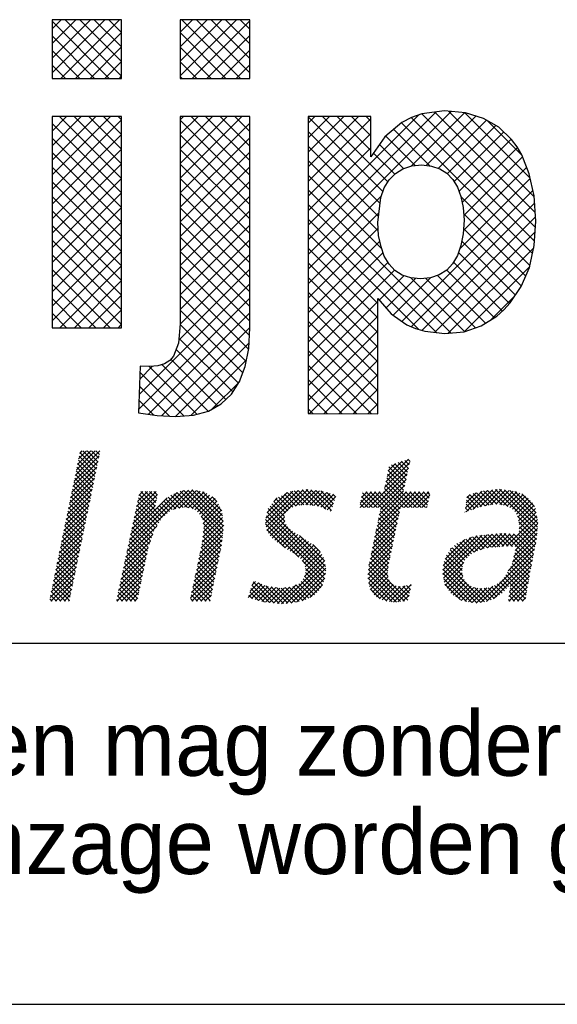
# Model space of a CAD drawing. Extents: x -41378 to 114803, y -24080 to 82188.
# Tile 99 of 137: x 99633 to 101121, y -1912 to 813. Entities that reach past the tile are written whole.
import ezdxf

# ---------------------------------------------------------------- set-up
doc = ezdxf.new("R2010")
doc.units = 0
doc.header["$LTSCALE"] = 50
doc.layers.get('0').update_dxf_attribs({"linetype": 'CONTINUOUS'})
for name, color, linetype in [('00KAD025', 2, 'CONTINUOUS'), ('00KAD070', 5, 'CONTINUOUS'), ('7', 7, 'CONTINUOUS'), ('BL$4----', 7, 'CONTINUOUS')]:
    doc.layers.add(name, color=color, linetype=linetype)
doc.layers.get('0').freeze()
doc.styles.add('BURO-018', font='BUROFONT.shx', dxfattribs={"height": 90})
doc.styles.add('BURO-025', font='BUROFONT.shx', dxfattribs={"height": 250})
doc.styles.add('BURO-035', font='BUROFONT.shx', dxfattribs={"height": 350})
doc.styles.add('BURO-050', font='BUROFONT.shx', dxfattribs={"height": 500})

# ---------------------------------------------------------------- blocks, each defined once
blk = doc.blocks.new('*X0')
at = {"color": 0}
for p, q in [((-16.45, -46.53), (-13.95, -44.03)), ((-16.33, -45.96), (-14.4, -44.03)), ((-16.21, -45.4), (-14.85, -44.03)), ((-16.1, -44.83), (-15.3, -44.03)), ((-15.98, -44.27), (-15.75, -44.03)), ((-14.2, -45.51), (-15.68, -44.03)), ((-14.13, -45.14), (-15.23, -44.03)), ((-14.05, -44.77), (-14.79, -44.03)), ((-13.97, -44.4), (-14.34, -44.03)), ((-16.68, -47.66), (-14.12, -45.1)), ((-16.56, -47.09), (-14, -44.53)), ((-14.43, -46.63), (-16.12, -44.95)), ((-14.36, -46.26), (-16.04, -44.57)), ((-14.28, -45.89), (-15.97, -44.2)), ((15.23, -47.18), (17.55, -44.87)), ((15.35, -46.62), (16.88, -45.08)), ((17.53, -45.82), (16.82, -45.1)), ((17.61, -45.45), (17.16, -44.99)), ((17.7, -45.09), (17.49, -44.88)), ((-16.8, -48.23), (-14.23, -45.67)), ((-14.66, -47.75), (-16.35, -46.06)), ((-14.59, -47.38), (-16.27, -45.69)), ((-14.51, -47), (-16.2, -45.32)), ((13.51, -49.8), (17.54, -45.77)), ((15.11, -47.75), (17.67, -45.19)), ((15.46, -46.05), (16.21, -45.3)), ((17.12, -47.65), (15.47, -46.01)), ((17.2, -47.29), (15.55, -45.63)), ((17.29, -46.92), (15.8, -45.44)), ((17.37, -46.55), (16.14, -45.33)), ((17.45, -46.19), (16.48, -45.22)), ((-17.03, -49.36), (-14.47, -46.8)), ((-16.91, -48.79), (-14.35, -46.23)), ((-14.89, -48.87), (-16.58, -47.18)), ((-14.82, -48.49), (-16.5, -46.81)), ((-14.74, -48.12), (-16.43, -46.44)), ((13.96, -49.8), (17.41, -46.35)), ((14.41, -49.8), (17.29, -46.92)), ((17.92, -49.8), (15.24, -47.12)), ((18.37, -49.8), (15.32, -46.75)), ((17.04, -48.02), (15.4, -46.38)), ((-17.26, -50.49), (-14.7, -47.93)), ((-17.14, -49.92), (-14.58, -47.36)), ((-15.05, -49.61), (-16.73, -47.92)), ((-14.97, -49.24), (-16.66, -47.55)), ((-11.17, -54.27), (-4.9, -48.01)), ((-11.04, -53.7), (-5.41, -48.07)), ((-10.31, -50.27), (-8.19, -48.15)), ((-10.19, -49.7), (-8.64, -48.15)), ((-10.07, -49.13), (-9.09, -48.15)), ((-9.95, -48.56), (-9.54, -48.15)), ((-8.28, -49.64), (-9.77, -48.15)), ((-8.21, -49.27), (-9.32, -48.15)), ((-8.13, -48.89), (-8.87, -48.15)), ((-8.05, -48.52), (-8.42, -48.15)), ((-6.43, -49.98), (-4.45, -48)), ((-5.86, -49.86), (-4.07, -48.07)), ((-1.4, -52.49), (-5.75, -48.13)), ((-1.35, -52.08), (-5.37, -48.06)), ((-5.3, -49.75), (-3.69, -48.14)), ((-1.31, -51.68), (-4.97, -48.02)), ((-1.35, -51.18), (-4.55, -47.99)), ((-1.43, -50.65), (-4, -48.09)), ((-1.51, -50.13), (-3.45, -48.18)), ((2.95, -51.38), (6.28, -48.05)), ((3, -50.89), (5.76, -48.12)), ((3.02, -51.75), (6.8, -47.98)), ((3.1, -52.13), (7.26, -47.97)), ((6.87, -49.53), (5.5, -48.16)), ((7.31, -49.52), (5.89, -48.1)), ((6.02, -49.66), (7.67, -48.01)), ((7.83, -49.59), (6.29, -48.05)), ((6.57, -49.56), (8.08, -48.05)), ((8.36, -49.67), (6.69, -48)), ((7.06, -49.51), (8.48, -48.09)), ((9.11, -49.97), (7.09, -47.95)), ((7.48, -49.54), (8.85, -48.17)), ((9.67, -50.08), (7.59, -48)), ((9.78, -49.74), (8.09, -48.05)), ((9.89, -49.41), (8.59, -48.1)), ((14.56, -50.55), (17.03, -48.08)), ((14.67, -49.98), (17.16, -47.5)), ((17.03, -49.8), (15.09, -47.86)), ((17.47, -49.8), (15.16, -47.49)), ((23.36, -49.83), (25.05, -48.14)), ((23.42, -50.22), (25.59, -48.05)), ((24.11, -49.98), (26.09, -48)), ((24.8, -49.74), (26.58, -47.95)), ((26.56, -49.45), (25.2, -48.1)), ((25.38, -49.61), (27.04, -47.95)), ((27.08, -49.53), (25.6, -48.05)), ((25.9, -49.53), (27.43, -48.01)), ((27.68, -49.68), (26.01, -48.01)), ((30.67, -52.22), (26.42, -47.97)), ((26.43, -49.46), (27.82, -48.06)), ((30.7, -51.81), (26.82, -47.93)), ((26.84, -49.5), (28.21, -48.12)), ((30.74, -51.4), (27.34, -47.99)), ((30.66, -50.87), (27.87, -48.07)), ((30.57, -50.33), (28.4, -48.15)), ((-17.49, -51.62), (-14.93, -49.06)), ((-17.38, -51.05), (-14.82, -48.49)), ((-15.28, -50.73), (-16.96, -49.04)), ((-15.2, -50.36), (-16.89, -48.67)), ((-15.12, -49.98), (-16.81, -48.3)), ((-10.92, -53.13), (-6.05, -48.26)), ((-10.8, -52.56), (-7.06, -48.82)), ((-10.56, -51.42), (-8.16, -49.02)), ((-10.43, -50.85), (-8.04, -48.45)), ((-7.75, -51.07), (-10, -48.82)), ((-8.36, -50.01), (-9.92, -48.45)), ((-6.56, -50.01), (-7.45, -49.12)), ((-6.19, -49.93), (-7.2, -48.93)), ((-5.82, -49.86), (-6.95, -48.73)), ((-5.45, -49.78), (-6.69, -48.54)), ((-4.98, -49.8), (-6.38, -48.4)), ((-4.41, -49.92), (-6.07, -48.26)), ((-4.91, -49.81), (-3.31, -48.21)), ((-4.52, -49.87), (-3.01, -48.36)), ((-4.24, -50.04), (-2.74, -48.53)), ((-3.97, -50.22), (-2.46, -48.71)), ((-3.76, -50.46), (-2.19, -48.89)), ((-3.59, -50.73), (-2.02, -49.16)), ((-2.01, -49.18), (-2.49, -48.69)), ((3.12, -50.31), (5.16, -48.27)), ((3.81, -49.17), (4.16, -48.82)), ((5, -50.35), (3.82, -49.17)), ((5.22, -50.12), (4.02, -48.92)), ((5.44, -49.9), (4.3, -48.75)), ((5.76, -49.76), (4.59, -48.59)), ((6.08, -49.64), (4.88, -48.43)), ((6.47, -49.57), (5.17, -48.27)), ((7.88, -49.6), (9.21, -48.27)), ((8.27, -49.66), (9.56, -48.36)), ((8.61, -49.76), (9.91, -48.46)), ((8.93, -49.89), (10.14, -48.68)), ((10.01, -49.07), (9.2, -48.27)), ((10.12, -48.74), (9.82, -48.43)), ((12.61, -49.8), (14.21, -48.2)), ((12.62, -49.34), (13.76, -48.2)), ((13.43, -49.8), (12.68, -49.05)), ((12.74, -48.78), (13.31, -48.2)), ((13.88, -49.8), (12.76, -48.68)), ((14.33, -49.8), (12.84, -48.31)), ((12.86, -48.21), (12.86, -48.2)), ((13.06, -49.8), (14.66, -48.2)), ((16.38, -51.41), (13.18, -48.2)), ((16.46, -51.03), (13.63, -48.2)), ((16.54, -50.66), (14.08, -48.2)), ((14.21, -52.25), (18.25, -48.2)), ((14.33, -51.68), (17.8, -48.2)), ((14.44, -51.11), (17.35, -48.2)), ((16.62, -50.29), (14.53, -48.2)), ((16.69, -49.92), (14.98, -48.2)), ((17.1, -49.8), (18.7, -48.2)), ((18.82, -49.8), (17.22, -48.2)), ((17.55, -49.8), (19.15, -48.2)), ((19.27, -49.8), (17.67, -48.2)), ((18, -49.8), (19.6, -48.2)), ((19.49, -49.57), (18.12, -48.2)), ((18.45, -49.8), (19.7, -48.55)), ((19.56, -49.2), (18.57, -48.2)), ((18.9, -49.8), (19.58, -49.12)), ((19.64, -48.83), (19.02, -48.2)), ((19.72, -48.45), (19.47, -48.2)), ((23.43, -49.31), (24.44, -48.3)), ((24.31, -49.91), (23.46, -49.05)), ((23.49, -48.8), (23.84, -48.45)), ((24.65, -49.79), (23.51, -48.66)), ((24.98, -49.68), (23.77, -48.47)), ((25.36, -49.61), (24.13, -48.38)), ((25.75, -49.55), (24.49, -48.29)), ((26.15, -49.5), (24.85, -48.19)), ((27.23, -49.55), (28.59, -48.19)), ((27.6, -49.63), (28.91, -48.32)), ((27.88, -49.8), (29.22, -48.46)), ((28.16, -49.97), (29.48, -48.64)), ((28.37, -50.21), (29.75, -48.83)), ((28.54, -50.48), (29.96, -49.07)), ((30.4, -49.7), (29.1, -48.4)), ((-17.73, -52.75), (-15.17, -50.19)), ((-17.61, -52.18), (-15.05, -49.62)), ((-15.51, -51.84), (-17.19, -50.16)), ((-15.43, -51.47), (-17.12, -49.79)), ((-15.35, -51.1), (-17.04, -49.41)), ((-10.68, -51.99), (-8.27, -49.58)), ((-8.27, -51.9), (-10.24, -49.93)), ((-8.09, -51.63), (-10.16, -49.56)), ((-7.92, -51.35), (-10.08, -49.19)), ((-7.57, -50.8), (-8.32, -50.06)), ((-7.32, -50.6), (-8.1, -49.82)), ((-7.07, -50.4), (-7.89, -49.58)), ((-6.82, -50.21), (-7.68, -49.34)), ((-3.44, -51.04), (-1.85, -49.45)), ((-3.39, -51.43), (-1.69, -49.74)), ((-3.34, -51.83), (-1.53, -50.02)), ((9.09, -55.79), (3.22, -49.91)), ((4.93, -51.18), (3.42, -49.66)), ((4.91, -50.71), (3.62, -49.41)), ((9.25, -50.02), (9.91, -49.36)), ((9.56, -50.16), (9.68, -50.04)), ((12.53, -49.8), (12.53, -49.8)), ((12.98, -49.8), (12.61, -49.42)), ((16.3, -51.78), (14.65, -50.12)), ((19.34, -49.8), (19.46, -49.69)), ((23.65, -50.14), (23.35, -49.85)), ((23.98, -50.02), (23.41, -49.45)), ((28.72, -50.76), (30.17, -49.3)), ((28.77, -51.15), (30.33, -49.59)), ((28.83, -51.54), (30.49, -49.88)), ((-17.84, -53.31), (-15.28, -50.76)), ((-15.66, -52.59), (-17.35, -50.9)), ((-15.58, -52.22), (-17.27, -50.53)), ((-8.65, -52.87), (-10.48, -51.04)), ((-8.53, -52.53), (-10.4, -50.67)), ((-8.42, -52.2), (-10.32, -50.3)), ((-1.44, -52.89), (-3.57, -50.76)), ((-3.49, -53.33), (-1.35, -51.19)), ((-3.43, -52.82), (-1.41, -50.8)), ((-3.38, -52.32), (-1.47, -50.41)), ((8.99, -57.03), (2.97, -51.01)), ((9.06, -56.66), (3.05, -50.64)), ((9.1, -56.25), (3.13, -50.27)), ((3.27, -52.4), (4.9, -50.78)), ((3.45, -52.68), (4.94, -51.19)), ((13.98, -53.38), (16.5, -50.85)), ((14.09, -52.81), (16.62, -50.29)), ((16.15, -52.52), (14.49, -50.86)), ((16.23, -52.15), (14.57, -50.49)), ((23.31, -50.26), (23.3, -50.24)), ((27.97, -53.75), (30.69, -51.03)), ((30.63, -52.63), (28.66, -50.66)), ((28.79, -52.48), (30.62, -50.65)), ((28.84, -51.98), (30.56, -50.26)), ((-18.08, -54.45), (-15.52, -51.89)), ((-17.96, -53.88), (-15.4, -51.32)), ((-15.89, -53.71), (-17.58, -52.02)), ((-15.81, -53.33), (-17.5, -51.65)), ((-15.74, -52.96), (-17.42, -51.28)), ((-11.29, -54.84), (-8.13, -51.69)), ((-8.99, -53.87), (-10.71, -52.15)), ((-8.87, -53.54), (-10.63, -51.78)), ((-8.76, -53.2), (-10.55, -51.41)), ((-3.73, -54.47), (-1.35, -52.09)), ((-3.61, -53.9), (-1.3, -51.58)), ((-1.49, -53.29), (-3.4, -51.38)), ((-1.54, -53.69), (-3.33, -51.9)), ((6.35, -54.85), (2.97, -51.46)), ((4.98, -53.92), (3.08, -52.02)), ((3.65, -52.93), (5.06, -51.52)), ((3.9, -53.12), (5.25, -51.77)), ((4.15, -53.32), (5.47, -52.01)), ((13.74, -54.51), (16.26, -51.99)), ((13.86, -53.94), (16.38, -51.42)), ((15.91, -53.63), (14.26, -51.98)), ((15.99, -53.26), (14.34, -51.61)), ((16.07, -52.89), (14.42, -51.24)), ((28.41, -53.76), (30.74, -51.43)), ((28.43, -54.19), (30.69, -51.92)), ((30.59, -53.04), (28.79, -51.24)), ((30.44, -53.79), (28.82, -52.17)), ((30.52, -53.42), (28.86, -51.76)), ((-18.31, -55.58), (-15.75, -53.02)), ((-18.19, -55.01), (-15.63, -52.45)), ((-16.12, -54.82), (-17.81, -53.14)), ((-16.04, -54.45), (-17.73, -52.77)), ((-15.97, -54.08), (-17.65, -52.39)), ((-11.41, -55.41), (-8.54, -52.54)), ((-9.15, -54.61), (-10.87, -52.89)), ((-9.07, -54.24), (-10.79, -52.52)), ((-3.97, -55.6), (-1.46, -53.1)), ((-3.85, -55.04), (-1.41, -52.6)), ((-1.76, -54.81), (-3.46, -53.11)), ((-1.69, -54.44), (-3.42, -52.71)), ((-1.61, -54.07), (-3.37, -52.3)), ((4.41, -53.51), (5.71, -52.22)), ((4.67, -53.7), (5.98, -52.39)), ((4.93, -53.89), (6.26, -52.56)), ((5.2, -54.07), (6.53, -52.74)), ((5.47, -54.25), (6.81, -52.91)), ((5.75, -54.42), (7.08, -53.09)), ((9.02, -55.27), (6.42, -52.66)), ((13.51, -55.63), (16.02, -53.13)), ((13.63, -55.07), (16.14, -52.56)), ((15.68, -54.74), (14.03, -53.1)), ((15.76, -54.37), (14.11, -52.72)), ((15.84, -54), (14.19, -52.35)), ((21.04, -56.19), (24.55, -52.68)), ((21.05, -56.63), (25.06, -52.62)), ((21.09, -55.69), (23.96, -52.83)), ((21.12, -57.01), (25.56, -52.57)), ((21.27, -55.06), (23.28, -53.06)), ((24.25, -54.33), (23.08, -53.16)), ((24.58, -54.21), (23.38, -53.01)), ((24.91, -54.1), (23.72, -52.9)), ((25.24, -53.98), (24.06, -52.79)), ((24.25, -54.33), (26.06, -52.51)), ((25.6, -53.89), (24.41, -52.69)), ((26.01, -53.85), (24.81, -52.65)), ((24.94, -54.09), (26.57, -52.46)), ((26.43, -53.82), (25.22, -52.61)), ((25.59, -53.89), (27.05, -52.43)), ((26.85, -53.79), (25.62, -52.56)), ((27.26, -53.75), (26.03, -52.52)), ((26.08, -53.85), (27.47, -52.45)), ((27.71, -53.75), (26.43, -52.47)), ((26.56, -53.81), (27.9, -52.47)), ((28.16, -53.76), (26.84, -52.43)), ((27.05, -53.77), (28.33, -52.5)), ((30.15, -55.29), (27.3, -52.44)), ((27.53, -53.74), (28.75, -52.52)), ((30.22, -54.92), (27.77, -52.47)), ((28.14, -55.38), (30.6, -52.91)), ((30.3, -54.54), (28.25, -52.49)), ((28.28, -54.78), (30.65, -52.42)), ((30.37, -54.17), (28.72, -52.52)), ((-18.54, -56.71), (-15.98, -54.15)), ((-18.43, -56.14), (-15.87, -53.58)), ((-16.27, -55.57), (-17.96, -53.88)), ((-16.2, -55.2), (-17.88, -53.51)), ((-11.65, -56.56), (-9, -53.9)), ((-11.53, -55.98), (-8.77, -53.22)), ((-9.38, -55.73), (-11.11, -54)), ((-9.3, -55.36), (-11.03, -53.63)), ((-9.22, -54.98), (-10.95, -53.26)), ((-4.21, -56.74), (-1.63, -54.17)), ((-4.09, -56.17), (-1.52, -53.61)), ((-1.92, -55.56), (-3.6, -53.87)), ((-1.84, -55.18), (-3.53, -53.5)), ((6.03, -54.58), (7.36, -53.26)), ((6.28, -54.78), (7.61, -53.45)), ((6.52, -54.99), (7.87, -53.65)), ((6.73, -55.24), (8.12, -53.84)), ((6.91, -55.5), (8.33, -54.08)), ((8.52, -54.32), (7.78, -53.58)), ((13.46, -56.13), (15.9, -53.7)), ((15.53, -55.5), (13.88, -53.84)), ((15.6, -55.12), (13.96, -53.47)), ((23.15, -55.48), (21.79, -54.12)), ((21.83, -54.05), (21.94, -53.95)), ((23.28, -55.16), (22.01, -53.89)), ((23.51, -54.94), (22.24, -53.68)), ((23.74, -54.73), (22.48, -53.47)), ((23.97, -54.51), (22.78, -53.31)), ((24.95, -59.46), (30.4, -54.01)), ((27.7, -56.26), (30.51, -53.46)), ((30.08, -55.67), (28.46, -54.06)), ((-18.66, -57.27), (-16.1, -54.71)), ((-16.5, -56.68), (-18.19, -55)), ((-16.43, -56.31), (-18.11, -54.63)), ((-16.35, -55.94), (-18.04, -54.25)), ((-11.9, -57.7), (-9.23, -55.03)), ((-11.78, -57.13), (-9.12, -54.47)), ((-9.61, -56.84), (-11.35, -55.11)), ((-9.54, -56.47), (-11.27, -54.74)), ((-9.46, -56.1), (-11.19, -54.37)), ((-4.33, -57.31), (-1.75, -54.73)), ((-2.15, -56.67), (-3.84, -54.98)), ((-2.07, -56.3), (-3.76, -54.61)), ((-1.99, -55.93), (-3.68, -54.24)), ((4.6, -59.61), (9, -55.21)), ((8.89, -57.38), (6.69, -55.18)), ((6.94, -56.82), (8.86, -54.9)), ((7.02, -55.84), (8.53, -54.33)), ((7.07, -56.24), (8.72, -54.59)), ((13.41, -56.63), (15.78, -54.26)), ((13.43, -57.07), (15.66, -54.83)), ((15.44, -56.75), (13.65, -54.96)), ((15.43, -56.29), (13.73, -54.59)), ((15.48, -55.89), (13.8, -54.21)), ((23.08, -56.76), (21.3, -54.98)), ((23, -56.23), (21.43, -54.66)), ((23.05, -55.83), (21.61, -54.39)), ((25.5, -59.36), (30.29, -54.57)), ((26.22, -59.09), (30.18, -55.13)), ((29.86, -56.8), (28.2, -55.14)), ((29.93, -56.42), (28.29, -54.78)), ((30, -56.05), (28.37, -54.42)), ((-18.89, -58.4), (-16.33, -55.84)), ((-18.77, -57.84), (-16.22, -55.28)), ((-16.73, -57.8), (-18.42, -56.12)), ((-16.66, -57.43), (-18.34, -55.74)), ((-16.58, -57.06), (-18.27, -55.37)), ((-12.14, -58.84), (-9.47, -56.17)), ((-12.02, -58.27), (-9.35, -55.6)), ((-9.77, -57.58), (-11.5, -55.85)), ((-9.69, -57.21), (-11.42, -55.48)), ((-4.57, -58.45), (-1.98, -55.86)), ((-4.45, -57.88), (-1.86, -55.3)), ((-2.38, -57.79), (-4.07, -56.1)), ((-2.3, -57.42), (-3.99, -55.73)), ((-2.22, -57.05), (-3.92, -55.35)), ((5.08, -59.57), (9.06, -55.59)), ((5.57, -59.54), (9.11, -55.99)), ((8.76, -57.7), (7.05, -56)), ((16.73, -59.38), (13.46, -56.12)), ((13.49, -57.46), (15.55, -55.4)), ((17.12, -59.33), (13.51, -55.71)), ((13.55, -57.85), (15.48, -55.92)), ((17.49, -59.25), (13.57, -55.33)), ((24.5, -59.52), (21.05, -56.08)), ((24.9, -59.47), (21.1, -55.67)), ((25.29, -59.42), (21.18, -55.31)), ((21.19, -57.39), (23.18, -55.39)), ((21.29, -57.73), (23.03, -55.99)), ((29.66, -57.95), (27.8, -56.09)), ((27.92, -57.84), (30.07, -55.69)), ((29.73, -57.57), (27.97, -55.81)), ((29.8, -57.19), (28.11, -55.5)), ((-19.01, -58.97), (-16.45, -56.41)), ((-18.92, -59.33), (-16.56, -56.98)), ((-16.89, -58.55), (-18.57, -56.86)), ((-16.81, -58.17), (-18.5, -56.49)), ((-12.19, -59.33), (-9.59, -56.74)), ((-10, -58.69), (-11.74, -56.96)), ((-9.93, -58.32), (-11.66, -56.59)), ((-9.85, -57.95), (-11.58, -56.22)), ((-4.68, -59.01), (-2.1, -56.43)), ((-4.55, -59.33), (-2.21, -56.99)), ((-2.61, -58.91), (-4.31, -57.21)), ((-2.53, -58.54), (-4.23, -56.84)), ((-2.45, -58.16), (-4.15, -56.47)), ((6.11, -59.44), (9.08, -56.48)), ((6.71, -59.3), (9, -57.01)), ((8.18, -58.47), (6.79, -57.08)), ((8.4, -58.24), (6.95, -56.79)), ((8.59, -57.98), (7.03, -56.42)), ((15.86, -59.41), (13.41, -56.96)), ((16.33, -59.44), (13.42, -56.53)), ((13.68, -58.16), (15.41, -56.43)), ((13.86, -58.43), (15.46, -56.83)), ((14.04, -58.7), (15.57, -57.17)), ((24, -59.47), (21.03, -56.5)), ((23.46, -59.38), (21.13, -57.05)), ((21.48, -58), (23.03, -56.45)), ((21.66, -58.26), (23.09, -56.83)), ((21.85, -58.53), (23.23, -57.14)), ((27.75, -57.83), (27.08, -57.17)), ((29.46, -59.1), (27.31, -56.94)), ((29.53, -58.72), (27.47, -56.66)), ((29.6, -58.33), (27.64, -56.37)), ((27.78, -58.88), (29.87, -56.79)), ((27.85, -58.36), (29.96, -56.25)), ((-17.45, -59.33), (-18.8, -57.98)), ((-17.04, -59.29), (-18.73, -57.61)), ((-16.96, -58.92), (-18.65, -57.23)), ((-18.47, -59.33), (-16.68, -57.54)), ((-18.02, -59.33), (-16.8, -58.11)), ((-10.71, -59.33), (-11.98, -58.07)), ((-10.26, -59.33), (-11.9, -57.7)), ((-10.08, -59.07), (-11.82, -57.33)), ((-11.74, -59.33), (-9.71, -57.31)), ((-11.29, -59.33), (-9.83, -57.88)), ((-3.08, -59.33), (-4.46, -57.95)), ((-2.68, -59.28), (-4.38, -57.58)), ((-4.1, -59.33), (-2.33, -57.56)), ((-3.65, -59.33), (-2.44, -58.12)), ((1.2, -58.97), (2.57, -57.6)), ((1.4, -58.32), (2.25, -57.47)), ((2.86, -59.44), (1.48, -58.05)), ((1.54, -59.07), (2.88, -57.74)), ((3.36, -59.49), (1.58, -57.71)), ((1.6, -57.67), (1.93, -57.34)), ((3.86, -59.54), (1.69, -57.37)), ((1.89, -59.17), (3.23, -57.83)), ((4.36, -59.59), (2.23, -57.46)), ((2.24, -59.27), (3.63, -57.89)), ((2.59, -59.37), (4.02, -57.94)), ((2.97, -59.45), (4.42, -58)), ((4.81, -59.59), (3.01, -57.79)), ((3.37, -59.49), (4.89, -57.97)), ((5.23, -59.56), (3.55, -57.88)), ((3.78, -59.53), (5.4, -57.91)), ((5.65, -59.53), (4.07, -57.95)), ((4.19, -59.57), (6.07, -57.69)), ((6.03, -59.46), (4.57, -58.01)), ((6.4, -59.39), (4.98, -57.96)), ((6.75, -59.28), (5.38, -57.91)), ((7.07, -59.16), (5.75, -57.83)), ((7.39, -59.02), (6.06, -57.69)), ((7.67, -58.86), (6.37, -57.56)), ((7.95, -58.69), (6.59, -57.33)), ((7.49, -58.96), (8.76, -57.69)), ((15.33, -59.34), (13.49, -57.5)), ((14.65, -59.11), (13.64, -58.09)), ((14.29, -58.9), (15.74, -57.45)), ((14.58, -59.06), (15.99, -57.64)), ((14.86, -59.22), (16.3, -57.78)), ((15.22, -59.32), (16.68, -57.86)), ((15.61, -59.38), (17.21, -57.77)), ((16, -59.44), (17.8, -57.64)), ((16.47, -59.42), (17.72, -58.16)), ((17.57, -58.88), (16.52, -57.83)), ((17.65, -58.51), (16.95, -57.82)), ((17.73, -58.14), (17.33, -57.75)), ((17.81, -57.77), (17.7, -57.66)), ((22.84, -59.21), (21.23, -57.6)), ((22.08, -58.74), (23.42, -57.4)), ((22.36, -58.91), (23.65, -57.63)), ((22.64, -59.08), (23.92, -57.8)), ((22.91, -59.26), (24.22, -57.95)), ((23.27, -59.35), (24.61, -58.01)), ((23.65, -59.42), (25.02, -58.05)), ((24.04, -59.48), (25.52, -57.99)), ((25.64, -59.31), (24.28, -57.96)), ((24.44, -59.53), (26.15, -57.81)), ((25.96, -59.19), (24.82, -58.05)), ((26.29, -59.07), (25.25, -58.02)), ((26.56, -58.89), (25.65, -57.97)), ((26.82, -58.7), (25.99, -57.87)), ((27.08, -58.52), (26.31, -57.74)), ((27.32, -58.3), (26.59, -57.57)), ((27.53, -58.06), (26.85, -57.38)), ((27.78, -59.33), (29.77, -57.34)), ((29.25, -59.33), (27.9, -57.98)), ((28.23, -59.33), (29.68, -57.88)), ((-18.8, -59.33), (-19.03, -59.1)), ((-18.35, -59.33), (-18.96, -58.72)), ((-17.9, -59.33), (-18.88, -58.35)), ((-17.57, -59.33), (-16.91, -58.67)), ((-12.06, -59.33), (-12.21, -59.18)), ((-11.61, -59.33), (-12.14, -58.81)), ((-11.16, -59.33), (-12.06, -58.44)), ((-10.84, -59.33), (-9.95, -58.44)), ((-10.39, -59.33), (-10.07, -59.01)), ((-4.43, -59.33), (-4.69, -59.06)), ((-3.98, -59.33), (-4.62, -58.69)), ((-3.53, -59.33), (-4.54, -58.32)), ((-3.21, -59.33), (-2.56, -58.69)), ((1.62, -59.1), (1.27, -58.74)), ((2.25, -59.27), (1.37, -58.4)), ((16.98, -59.35), (17.6, -58.73)), ((27.9, -59.33), (27.74, -59.17)), ((28.35, -59.33), (27.8, -58.78)), ((28.8, -59.33), (27.85, -58.38)), ((28.67, -59.33), (29.58, -58.42)), ((29.12, -59.33), (29.49, -58.97)), ((-17.12, -59.33), (-17.03, -59.24)), ((-2.76, -59.33), (-2.68, -59.25))]:
    blk.add_line(p, q, dxfattribs=at)
blk = doc.blocks.new('KUIJPERSKLEUR')
at = {"color": 170}
for p, q in [((-150.81, 25.787), (-149.343, 27.254)), ((-150.81, 26.191), (-149.748, 27.254)), ((-150.81, 26.595), (-150.152, 27.254)), ((-150.81, 26.999), (-150.556, 27.254)), ((-150.563, 25.63), (-148.939, 27.254)), ((-148.885, 25.691), (-150.448, 27.254)), ((-148.885, 26.095), (-150.044, 27.254)), ((-148.885, 26.5), (-149.64, 27.254)), ((-148.885, 26.904), (-149.236, 27.254)), ((-147.261, 25.699), (-145.706, 27.254)), ((-147.261, 26.103), (-146.111, 27.254)), ((-147.261, 26.507), (-146.515, 27.254)), ((-147.261, 26.912), (-146.919, 27.254)), ((-145.592, 25.63), (-147.215, 27.254)), ((-145.336, 25.779), (-146.811, 27.254)), ((-145.336, 26.183), (-146.407, 27.254)), ((-145.336, 26.587), (-146.003, 27.254)), ((-145.336, 26.991), (-145.599, 27.254)), ((-149.229, 25.63), (-150.81, 27.212)), ((-146.926, 25.63), (-145.336, 27.22)), ((-149.633, 25.63), (-150.81, 26.808)), ((-150.159, 25.63), (-148.885, 26.904)), ((-145.996, 25.63), (-147.261, 26.896)), ((-146.522, 25.63), (-145.336, 26.816)), ((-149.755, 25.63), (-148.885, 26.5)), ((-146.4, 25.63), (-147.261, 26.492)), ((-150.037, 25.63), (-150.81, 26.404)), ((-146.118, 25.63), (-145.336, 26.412)), ((-150.441, 25.63), (-150.81, 26)), ((-149.351, 25.63), (-148.885, 26.096)), ((-146.804, 25.63), (-147.261, 26.088)), ((-145.714, 25.63), (-145.336, 26.008)), ((-148.946, 25.63), (-148.885, 25.692)), ((-147.208, 25.63), (-147.261, 25.684)), ((-150.81, 22.958), (-149.193, 24.576)), ((-150.81, 23.362), (-149.597, 24.576)), ((-150.81, 23.766), (-150.001, 24.576)), ((-150.81, 24.171), (-150.405, 24.576)), ((-150.81, 24.575), (-150.809, 24.576)), ((-148.885, 22.863), (-150.599, 24.576)), ((-148.885, 23.267), (-150.195, 24.576)), ((-148.885, 23.671), (-149.79, 24.576)), ((-148.885, 24.075), (-149.386, 24.576)), ((-148.885, 24.479), (-148.982, 24.576)), ((-147.261, 22.87), (-145.556, 24.576)), ((-147.261, 23.275), (-145.96, 24.576)), ((-147.261, 23.679), (-146.364, 24.576)), ((-147.261, 24.083), (-146.768, 24.576)), ((-147.261, 24.487), (-147.172, 24.576)), ((-145.336, 22.95), (-146.962, 24.576)), ((-145.336, 23.354), (-146.558, 24.576)), ((-145.336, 23.758), (-146.153, 24.576)), ((-145.336, 24.162), (-145.749, 24.576)), ((-145.336, 24.566), (-145.345, 24.576)), ((-143.719, 20.755), (-139.76, 24.714)), ((-143.719, 21.16), (-140.176, 24.702)), ((-143.719, 21.564), (-140.666, 24.616)), ((-143.719, 23.18), (-142.323, 24.576)), ((-143.719, 23.584), (-142.727, 24.576)), ((-143.719, 23.988), (-143.131, 24.576)), ((-143.719, 24.392), (-143.535, 24.576)), ((-141.648, 22.495), (-143.719, 24.566)), ((-141.513, 22.764), (-143.325, 24.576)), ((-141.983, 23.638), (-142.92, 24.576)), ((-141.983, 24.043), (-142.516, 24.576)), ((-141.983, 24.447), (-142.112, 24.576)), ((-140.869, 23.201), (-139.393, 24.677)), ((-137.45, 21.126), (-140.868, 24.544)), ((-137.424, 21.504), (-140.569, 24.649)), ((-140.448, 23.218), (-139.078, 24.588)), ((-137.43, 21.914), (-140.213, 24.697)), ((-137.462, 22.35), (-139.833, 24.722)), ((-137.574, 22.866), (-139.384, 24.676)), ((-150.81, 22.554), (-148.885, 24.479)), ((-148.885, 22.458), (-150.81, 24.384)), ((-145.336, 22.546), (-147.261, 24.471)), ((-147.261, 22.466), (-145.336, 24.392)), ((-143.719, 22.776), (-141.983, 24.511)), ((-137.506, 20.778), (-141.13, 24.402)), ((-140.123, 23.139), (-138.785, 24.477)), ((-139.864, 22.993), (-138.527, 24.33)), ((-137.797, 23.493), (-138.775, 24.472)), ((-150.81, 22.15), (-148.885, 24.075)), ((-145.336, 22.142), (-147.261, 24.067)), ((-147.261, 22.062), (-145.336, 23.988)), ((-141.728, 22.171), (-143.719, 24.162)), ((-143.719, 22.372), (-141.983, 24.107)), ((-140.753, 23.217), (-141.571, 24.034)), ((-140.337, 23.204), (-141.35, 24.218)), ((-139.676, 22.777), (-138.304, 24.15)), ((-148.885, 22.054), (-150.81, 23.979)), ((-141.772, 21.811), (-143.719, 23.757)), ((-141.075, 23.134), (-141.743, 23.802)), ((-139.541, 22.508), (-138.098, 23.951)), ((-139.453, 22.193), (-137.926, 23.72)), ((-150.81, 21.746), (-148.885, 23.671)), ((-148.885, 21.65), (-150.81, 23.575)), ((-145.336, 21.738), (-147.261, 23.663)), ((-147.261, 21.658), (-145.336, 23.583)), ((-143.719, 21.968), (-141.983, 23.703)), ((-141.322, 22.978), (-141.908, 23.564)), ((-139.41, 21.831), (-137.783, 23.458)), ((-150.81, 21.342), (-148.885, 23.267)), ((-148.885, 21.246), (-150.81, 23.171)), ((-145.336, 21.334), (-147.261, 23.259)), ((-147.261, 21.254), (-145.336, 23.179)), ((-141.777, 21.411), (-143.719, 23.353)), ((-139.418, 21.419), (-137.67, 23.167)), ((-141.683, 20.913), (-143.719, 22.949)), ((-150.81, 20.938), (-148.885, 22.863)), ((-148.885, 20.842), (-150.81, 22.767)), ((-145.336, 20.929), (-147.261, 22.855)), ((-147.261, 20.85), (-145.336, 22.775)), ((-139.519, 20.914), (-137.573, 22.86)), ((-150.81, 20.534), (-148.885, 22.459)), ((-148.885, 20.438), (-150.81, 22.363)), ((-145.336, 20.525), (-147.261, 22.451)), ((-147.261, 20.446), (-145.336, 22.371)), ((-139.755, 18.582), (-143.719, 22.545)), ((-143.719, 20.351), (-141.69, 22.38)), ((-141.125, 18.904), (-137.498, 22.531)), ((-137.579, 20.446), (-139.488, 22.356)), ((-140.17, 18.592), (-143.719, 22.141)), ((-140.869, 18.755), (-137.449, 22.176)), ((-150.81, 20.129), (-148.885, 22.055)), ((-148.885, 20.034), (-150.81, 21.959)), ((-145.336, 20.121), (-147.261, 22.047)), ((-147.261, 20.042), (-145.336, 21.967)), ((-143.719, 19.947), (-141.761, 21.905)), ((-137.693, 20.157), (-139.413, 21.876)), ((-150.81, 19.725), (-148.885, 21.65)), ((-148.885, 19.63), (-150.81, 21.555)), ((-145.336, 19.717), (-147.261, 21.642)), ((-147.261, 19.638), (-145.336, 21.563)), ((-140.659, 18.678), (-143.719, 21.737)), ((-140.569, 18.652), (-137.421, 21.799)), ((-143.719, 19.543), (-141.782, 21.48)), ((-141.787, 19.401), (-143.719, 21.333)), ((-140.219, 18.598), (-137.432, 21.384)), ((-137.815, 19.875), (-139.415, 21.475)), ((-150.81, 19.321), (-148.885, 21.246)), ((-148.885, 19.226), (-150.81, 21.151)), ((-145.336, 19.313), (-147.261, 21.238)), ((-147.261, 19.233), (-145.336, 21.159)), ((-143.719, 19.139), (-141.734, 21.123)), ((-137.978, 19.633), (-139.464, 21.12)), ((-150.81, 18.917), (-148.885, 20.842)), ((-148.885, 18.821), (-150.81, 20.747)), ((-147.262, 18.829), (-145.336, 20.755)), ((-145.336, 18.909), (-147.261, 20.834)), ((-141.788, 18.998), (-143.719, 20.929)), ((-143.719, 18.735), (-141.646, 20.808)), ((-139.839, 18.574), (-137.471, 20.941)), ((-138.144, 19.395), (-139.557, 20.808)), ((-143.719, 18.331), (-141.511, 20.538)), ((-141.789, 18.595), (-143.719, 20.525)), ((-138.34, 19.187), (-139.693, 20.54)), ((-149.196, 18.728), (-150.81, 20.342)), ((-150.595, 18.728), (-148.885, 20.438)), ((-147.3, 18.387), (-145.336, 20.351)), ((-145.345, 18.514), (-147.261, 20.43)), ((-143.719, 17.927), (-141.324, 20.322)), ((-141.75, 19.491), (-141.072, 20.169)), ((-138.813, 18.851), (-140.135, 20.174)), ((-138.565, 19.008), (-139.879, 20.322)), ((-139.386, 18.623), (-137.583, 20.425)), ((-149.6, 18.728), (-150.81, 19.938)), ((-150.191, 18.728), (-148.885, 20.034)), ((-148.399, 16.883), (-145.336, 19.946)), ((-145.366, 18.131), (-147.261, 20.026)), ((-141.79, 18.191), (-143.719, 20.12)), ((-141.561, 19.276), (-140.743, 20.094)), ((-141.361, 19.072), (-140.318, 20.115)), ((-139.39, 18.621), (-140.88, 20.111)), ((-139.089, 18.724), (-140.46, 20.095)), ((-149.787, 18.728), (-148.885, 19.63)), ((-141.79, 17.788), (-143.719, 19.716)), ((-150.004, 18.728), (-150.81, 19.534)), ((-148.416, 16.462), (-145.336, 19.542)), ((-145.433, 17.794), (-147.261, 19.622)), ((-143.719, 17.523), (-141.787, 19.454)), ((-138.651, 18.954), (-137.993, 19.611)), ((-150.408, 18.728), (-150.81, 19.13)), ((-149.383, 18.728), (-148.885, 19.226)), ((-148.142, 16.332), (-145.336, 19.138)), ((-145.525, 17.482), (-147.261, 19.218)), ((-141.791, 17.385), (-143.719, 19.312)), ((-148.979, 18.728), (-148.885, 18.822)), ((-145.643, 17.195), (-147.263, 18.815)), ((-143.719, 17.118), (-141.788, 19.049)), ((-141.792, 16.981), (-143.719, 18.908)), ((-147.777, 16.293), (-145.336, 18.734)), ((-143.719, 16.714), (-141.789, 18.644)), ((-147.393, 16.273), (-145.355, 18.311)), ((-145.801, 16.949), (-147.295, 18.443)), ((-141.793, 16.578), (-143.719, 18.504)), ((-145.997, 16.742), (-147.376, 18.121)), ((-141.964, 16.345), (-143.719, 18.1)), ((-143.678, 16.351), (-141.789, 18.239)), ((-146.225, 16.565), (-147.516, 17.857)), ((-146.955, 16.307), (-145.424, 17.838)), ((-143.275, 16.35), (-141.79, 17.834)), ((-148.382, 17.304), (-148.026, 17.661)), ((-147.162, 16.29), (-148.374, 17.502)), ((-146.804, 16.336), (-148.123, 17.655)), ((-146.486, 16.422), (-147.769, 17.706)), ((-142.369, 16.346), (-143.719, 17.696)), ((-146.376, 16.482), (-145.614, 17.243)), ((-142.775, 16.348), (-143.719, 17.292)), ((-142.872, 16.348), (-141.791, 17.43)), ((-147.558, 16.281), (-148.39, 17.114)), ((-142.47, 16.347), (-141.792, 17.025)), ((-147.992, 16.312), (-148.406, 16.725)), ((-143.18, 16.349), (-143.719, 16.888)), ((-143.586, 16.351), (-143.719, 16.483)), ((-142.067, 16.345), (-141.793, 16.62))]:
    blk.add_line(p, q, dxfattribs=at)
at = {"layer": '7', "color": 170, "linetype": 'CONTINUOUS'}
for p, q in [((-148.885, 27.254), (-150.81, 27.254)), ((-150.81, 27.254), (-150.81, 25.63)), ((-148.885, 25.63), (-148.885, 27.254)), ((-145.336, 27.254), (-147.261, 27.254)), ((-147.261, 27.254), (-147.261, 25.63)), ((-145.336, 25.63), (-145.336, 27.254)), ((-150.81, 25.63), (-148.885, 25.63)), ((-147.261, 25.63), (-145.336, 25.63)), ((-150.81, 24.576), (-150.81, 18.728)), ((-148.885, 24.576), (-150.81, 24.576)), ((-148.885, 18.728), (-148.885, 24.576)), ((-147.261, 24.576), (-147.261, 18.833)), ((-145.336, 24.576), (-147.261, 24.576)), ((-145.336, 18.722), (-145.336, 24.576)), ((-143.719, 24.576), (-143.719, 16.351)), ((-141.983, 24.576), (-143.719, 24.576)), ((-141.983, 23.456), (-141.983, 24.576)), ((-140.857, 24.55), (-141.125, 24.406)), ((-140.575, 24.648), (-140.857, 24.55)), ((-139.947, 24.733), (-140.575, 24.648)), ((-139.364, 24.674), (-139.947, 24.733)), ((-138.866, 24.523), (-139.364, 24.674)), ((-141.125, 24.406), (-141.597, 24.013)), ((-138.441, 24.281), (-138.866, 24.523)), ((-138.087, 23.941), (-138.441, 24.281)), ((-141.597, 24.013), (-141.983, 23.456)), ((-137.936, 23.738), (-138.087, 23.941)), ((-137.805, 23.515), (-137.936, 23.738)), ((-137.602, 22.991), (-137.805, 23.515)), ((-141.093, 23.129), (-140.85, 23.207)), ((-140.85, 23.207), (-140.575, 23.233)), ((-140.575, 23.233), (-140.307, 23.201)), ((-140.307, 23.201), (-140.071, 23.122)), ((-141.479, 22.821), (-141.302, 22.998)), ((-141.302, 22.998), (-141.093, 23.129)), ((-140.071, 23.122), (-139.875, 23.004)), ((-139.875, 23.004), (-139.711, 22.834)), ((-137.465, 22.382), (-137.602, 22.991)), ((-141.61, 22.598), (-141.479, 22.821)), ((-139.711, 22.834), (-139.58, 22.618)), ((-141.708, 22.33), (-141.61, 22.598)), ((-139.58, 22.618), (-139.488, 22.356)), ((-139.488, 22.356), (-139.423, 22.055)), ((-137.412, 21.681), (-137.465, 22.382)), ((-141.793, 21.642), (-141.708, 22.33)), ((-139.423, 22.055), (-139.403, 21.701)), ((-141.767, 21.282), (-141.793, 21.642)), ((-139.403, 21.701), (-139.423, 21.328)), ((-137.458, 21.001), (-137.412, 21.681)), ((-141.702, 20.968), (-141.767, 21.282)), ((-139.423, 21.328), (-139.488, 21.001)), ((-139.488, 21.001), (-139.586, 20.725)), ((-137.589, 20.398), (-137.458, 21.001)), ((-141.61, 20.706), (-141.702, 20.968)), ((-139.586, 20.725), (-139.718, 20.496)), ((-141.479, 20.483), (-141.61, 20.706)), ((-141.315, 20.313), (-141.479, 20.483)), ((-139.718, 20.496), (-139.881, 20.319)), ((-141.112, 20.182), (-141.315, 20.313)), ((-140.877, 20.11), (-141.112, 20.182)), ((-140.091, 20.188), (-140.333, 20.11)), ((-139.881, 20.319), (-140.091, 20.188)), ((-137.818, 19.868), (-137.589, 20.398)), ((-140.608, 20.077), (-140.877, 20.11)), ((-140.333, 20.11), (-140.608, 20.077)), ((-138.126, 19.416), (-137.818, 19.868)), ((-141.793, 16.344), (-141.787, 19.534)), ((-141.787, 19.534), (-141.42, 19.115)), ((-138.303, 19.219), (-138.126, 19.416)), ((-141.42, 19.115), (-140.988, 18.807)), ((-138.499, 19.049), (-138.303, 19.219)), ((-147.261, 18.833), (-147.307, 18.303)), ((-140.988, 18.807), (-140.746, 18.702)), ((-138.925, 18.781), (-138.499, 19.049)), ((-150.81, 18.728), (-148.885, 18.728)), ((-145.362, 18.152), (-145.336, 18.722)), ((-140.746, 18.702), (-140.49, 18.63)), ((-140.49, 18.63), (-139.934, 18.564)), ((-139.934, 18.564), (-139.403, 18.617)), ((-139.403, 18.617), (-138.925, 18.781)), ((-147.307, 18.303), (-147.444, 17.942)), ((-145.46, 17.654), (-145.362, 18.152)), ((-147.7, 17.726), (-147.877, 17.674)), ((-147.549, 17.818), (-147.7, 17.726)), ((-147.444, 17.942), (-147.549, 17.818)), ((-148.368, 17.667), (-148.42, 16.371)), ((-148.099, 17.654), (-148.368, 17.667)), ((-147.877, 17.674), (-148.099, 17.654)), ((-145.617, 17.235), (-145.46, 17.654)), ((-145.84, 16.888), (-145.617, 17.235)), ((-146.128, 16.619), (-145.84, 16.888)), ((-148.42, 16.371), (-147.896, 16.299)), ((-146.894, 16.312), (-146.482, 16.423)), ((-146.482, 16.423), (-146.128, 16.619)), ((-147.896, 16.299), (-147.379, 16.272)), ((-147.379, 16.272), (-146.894, 16.312)), ((-143.719, 16.351), (-141.793, 16.344))]:
    blk.add_line(p, q, dxfattribs=at)
at = {"color": 170, "xscale": 0.271494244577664, "yscale": 0.271494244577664, "zscale": 0.271494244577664}
blk.add_blockref('*X0', (-145.703, 27.27), dxfattribs=at)
at = {"color": 1, "style": 'BURO-018'}
for s, p in [('Deze tekening blijft eigendom en mag zonder onze schriftelijke toestemming niet', (-185, 6.326)), ('gekopieerd of aan derden ter inzage worden gegeven, noch voor of door derden worden gebruikt', (-185, 3.607))]:
    blk.add_text(s, height=1.8, dxfattribs=at).set_placement(p)
at = {"color": 150, "style": 'BURO-025'}
for tag, p in [('TKSCHAAL', (-167, 67)), ('TKBLADNR', (-124, 67)), ('TKDATCREAT', (-81, 67)), ('TKDATA', (-30, 67)), ('TKINIT', (-30, 58)), ('PRPRLEID', (-30, 49)), ('PRGRLEID', (-30, 40))]:
    blk.add_attdef(tag, p, '', height=2.5, dxfattribs=at)
at = {"color": 3, "style": 'BURO-035'}
for tag, p in [('PROMSCHR', (-177, 55)), ('TK1OMSCHR', (-177, 42))]:
    blk.add_attdef(tag, p, '', height=3.5, dxfattribs=at)
at = {"color": 1, "style": 'BURO-025'}
blk.add_attdef('TKFILE', (-4, 40), '', height=2.5, rotation=90, dxfattribs=at)
blk.add_attdef('PRNAAM', (-30, 31.5), '', height=2.5, dxfattribs=at)
at = {"color": 4, "style": 'BURO-050'}
blk.add_attdef('TKTEKNR', (-48, 19), '', height=5, dxfattribs=at)

msp = doc.modelspace()

# ---------------------------------------------------------------- linework, layer by layer
at = {"layer": '00KAD025', "linetype": 'CONTINUOUS'}
msp.add_line((-41378.4, -1912.4), (114803.4, -1912.4), dxfattribs=at)
at = {"layer": '00KAD070', "linetype": 'CONTINUOUS'}
msp.add_line((-40378.4, -912.4), (113803.4, -912.4), dxfattribs=at)

# ---------------------------------------------------------------- block references
at = {"layer": 'BL$4----', "xscale": 100, "yscale": 100, "zscale": 100}
msp.add_blockref('KUIJPERSKLEUR', (114803.4, -1912.4), dxfattribs=at)

doc.saveas('drawing.dxf')
